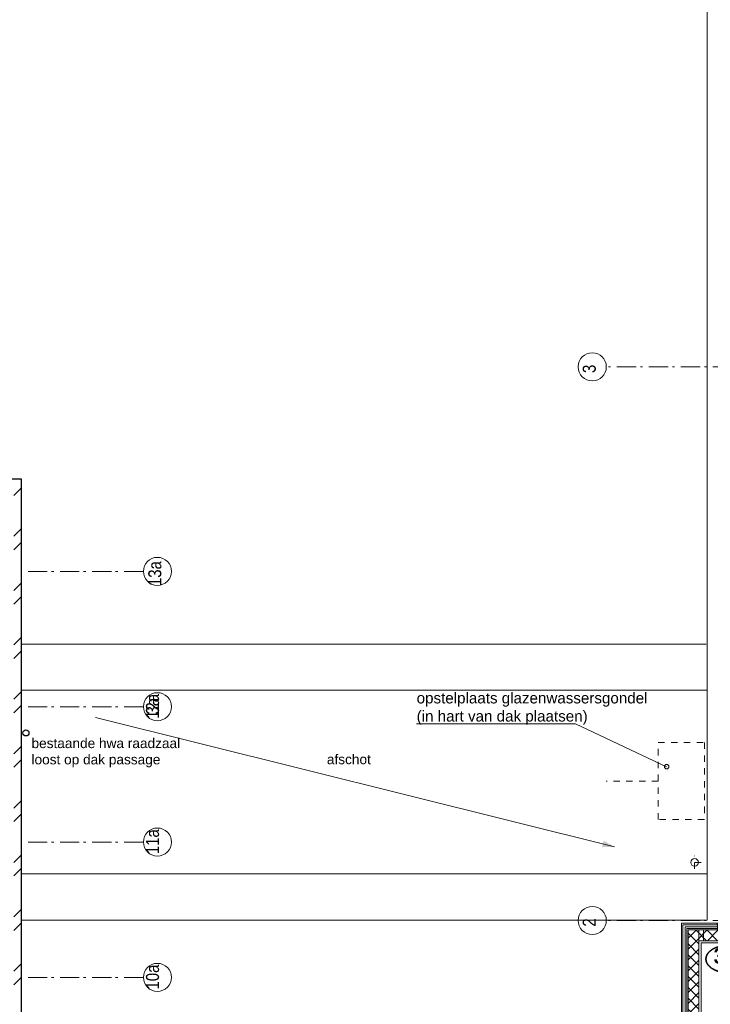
# Model space of a CAD drawing. Header units: millimetres. Extents: x 274611 to 749520, y 175257 to 298905.
# Tile 62 of 251: x 540379 to 549363, y 190162 to 202967. Entities that reach past the tile are written whole.
import ezdxf
from ezdxf.enums import TextEntityAlignment as Align

# ---------------------------------------------------------------- set-up
doc = ezdxf.new("R2010")
doc.units = ezdxf.units.MM
doc.header["$LTSCALE"] = 400
doc.linetypes.add('STYLE_01', pattern=[0.416641, 0.208282, -0.208359])
doc.linetypes.add('STYLE_06', pattern=[1.041641, 0.625, -0.208282, 0.069427, -0.138931])
for name, color, linetype, lineweight in [('Buitenkozijnen', 140, 'Continuous', 15), ('Detailaanduiding', 5, 'Continuous', 70), ('mat-baksteen', 5, 'Continuous', 25), ('mat-beton (ihwg)', 5, 'Continuous', 25), ('None', 7, 'Continuous', 9), ('Tekst', 140, 'Continuous', 15)]:
    doc.layers.add(name, color=color, linetype=linetype, lineweight=lineweight)
doc.styles.add('Arial', font='arial.ttf', dxfattribs={"height": 211.666667})
doc.styles.add('Arial Narrow', font='ARIALN.TTF', dxfattribs={"height": 222.25})
doc.styles.add('Arial Narrow (bold)', font='ARIALNB.TTF', dxfattribs={"height": 172.861111})
doc.styles.get("Standard").update_dxf_attribs({"font": 'arial.ttf'})

# ---------------------------------------------------------------- blocks, each defined once
blk = doc.blocks.new('*X609')
at = {"layer": 'None', "lineweight": 5}
for p, q in [((29648, -27486), (29701, -27433)), ((29719, -27557), (29843, -27433)), ((29844, -27573), (29984, -27433)), ((29986, -27573), (30060, -27498)), ((30127, -27573), (30131, -27569))]:
    blk.add_line(p, q, dxfattribs=at)
at = {"layer": 'None', "lineweight": 13}
for p, q in [((29695, -27433), (29835, -27573)), ((29837, -27433), (29977, -27573)), ((29978, -27433), (30118, -27573))]:
    blk.add_line(p, q, dxfattribs=at)
blk = doc.blocks.new('*X610')
at = {"layer": 'None', "lineweight": 13}
for p, q in [((29595, -27474), (29735, -27614)), ((29595, -27615), (29735, -27755)), ((29595, -27756), (29735, -27896)), ((29595, -27898), (29735, -28038)), ((29595, -28039), (29735, -28179)), ((29595, -28181), (29735, -28321)), ((29595, -28322), (29735, -28462)), ((29595, -28463), (29735, -28603)), ((29595, -28605), (29735, -28745)), ((29595, -28746), (29735, -28886)), ((29595, -28888), (29735, -29028)), ((29595, -29029), (29676, -29110))]:
    blk.add_line(p, q, dxfattribs=at)
at = {"layer": 'None', "lineweight": 5}
for p, q in [((29595, -27540), (29648, -27486)), ((29595, -27681), (29719, -27557)), ((29595, -27823), (29735, -27683)), ((29595, -27964), (29735, -27824)), ((29595, -28105), (29735, -27965)), ((29595, -28247), (29735, -28107)), ((29595, -28388), (29735, -28248)), ((29595, -28530), (29735, -28390)), ((29595, -28671), (29735, -28531)), ((29595, -28812), (29735, -28672)), ((29595, -28954), (29735, -28814)), ((29595, -29095), (29735, -28955)), ((29721, -29110), (29735, -29097))]:
    blk.add_line(p, q, dxfattribs=at)
blk = doc.blocks.new('*X611')
at = {"layer": 'None', "lineweight": 5}
for p, q in [((29995, -27422), (30071, -27346)), ((30060, -27498), (30135, -27424)), ((30131, -27569), (30135, -27565))]:
    blk.add_line(p, q, dxfattribs=at)
at = {"layer": 'None', "lineweight": 13}
blk.add_line((30032, -27346), (30135, -27448), dxfattribs=at)
blk = doc.blocks.new('*U612')
at = {"layer": 'None', "color": 140, "lineweight": 15}
for p, q in [((29974, -27345), (29507, -27345)), ((29507, -27345), (29507, -29112)), ((29974, -27365), (29527, -27365)), ((29527, -27365), (29527, -29112)), ((29974, -27345), (29974, -27365)), ((29977, -27346), (29977, -27424)), ((29977, -27346), (29995, -27346)), ((29995, -27346), (29995, -27424)), ((30129, -27346), (30129, -27573)), ((30129, -27346), (30156, -27346)), ((30156, -27346), (30156, -27600)), ((29577, -27415), (29577, -29110)), ((30135, -27415), (29577, -27415)), ((29595, -27433), (29595, -29110)), ((30135, -27433), (29595, -27433)), ((30129, -27573), (29735, -27573)), ((29735, -27573), (29735, -29110)), ((30156, -27600), (29762, -27600)), ((29762, -27600), (29762, -29110))]:
    blk.add_line(p, q, dxfattribs=at)
at = {"layer": 'None', "color": 8, "linetype": 'Continuous', "lineweight": 5}
for p, q in [((29555, -27393), (29555, -29110)), ((29557, -27393), (29977, -27393))]:
    blk.add_line(p, q, dxfattribs=at)
at = {"layer": 'None', "color": 140, "linetype": 'Continuous', "lineweight": 15}
for p, q in [((29995, -27346), (29995, -27433)), ((29995, -27346), (30135, -27346)), ((30135, -27346), (30135, -27573)), ((29995, -27433), (29595, -27433)), ((29595, -27433), (29595, -29110)), ((30135, -27573), (29735, -27573)), ((29735, -27573), (29735, -29110))]:
    blk.add_line(p, q, dxfattribs=at)
for points in [[(29795, -27573), (29795, -27433), (29735, -27433), (29735, -27573)], [(30135, -27573), (30135, -27433), (30075, -27433), (30075, -27573)]]:
    blk.add_lwpolyline(points, close=True, dxfattribs=at)
at = {"layer": 'None', "color": 140}
for name in ['*X611', '*X610', '*X609']:
    blk.add_blockref(name, (0, 0), dxfattribs=at)
blk = doc.blocks.new('*X928')
at = {"layer": 'None', "lineweight": 9}
for p, q in [((20821, -21782), (20921, -21682)), ((20821, -22312), (20921, -22212)), ((20821, -22489), (20921, -22389)), ((20821, -23020), (20921, -22920)), ((20821, -23196), (20921, -23096)), ((20821, -23727), (20921, -23627)), ((20821, -23903), (20921, -23803)), ((20821, -24434), (20921, -24334)), ((20821, -24610), (20921, -24510)), ((20821, -25141), (20921, -25041)), ((20821, -25317), (20921, -25217)), ((20821, -25848), (20921, -25748)), ((20821, -26024), (20921, -25924)), ((20821, -26555), (20921, -26455)), ((20821, -26731), (20921, -26631)), ((20821, -27262), (20921, -27162)), ((20821, -27439), (20921, -27339)), ((20821, -27969), (20921, -27869)), ((20821, -28146), (20921, -28046))]:
    blk.add_line(p, q, dxfattribs=at)
blk = doc.blocks.new('HWA')
at = {"layer": 'None', "color": 92, "linetype": 'Continuous', "lineweight": 25}
blk.add_circle((0, -74), 40, dxfattribs=at)
blk = doc.blocks.new('Detail')
at = {"layer": 'Detailaanduiding', "color": 1, "linetype": 'Continuous', "lineweight": 35}
blk.add_open_spline([(-134, 154), (-70, 177), (77, 177), (141, 154), (205, 130), (242, 90), (278, 49), (278, 2), (278, -45), (242, -85), (205, -126), (141, -149), (77, -173), (-70, -173), (-134, -149), (-198, -126), (-235, -85), (-272, -45), (-272, 2), (-272, 49), (-235, 90), (-198, 130), (-134, 154)], degree=2, knots=[0, 0, 0, 0.097932, 0.195864, 0.195864, 0.280023, 0.280023, 0.347931, 0.347931, 0.415846, 0.415846, 0.5, 0.5, 0.597932, 0.695864, 0.695864, 0.780023, 0.780023, 0.847931, 0.847931, 0.915846, 0.915846, 1, 1, 1], dxfattribs=at)
at = {"layer": 'Detailaanduiding', "style": 'Arial Narrow (bold)'}
blk.add_attdef('Detail', text='', height=198, dxfattribs=at).set_placement((-170, 142), align=Align.TOP_LEFT)
at = {"layer": 'None', "color": 0, "flags": 1}
blk.add_attdef('Fragment', (-272, -528), '', height=198, dxfattribs=at)
blk = doc.blocks.new('*U1369')
at = {"layer": 'None', "color": 140, "linetype": 'STYLE_01', "lineweight": 15}
for p, q in [((29678, -26640), (29678, -26470)), ((29763, -26555), (29593, -26555))]:
    blk.add_line(p, q, dxfattribs=at)
at = {"layer": 'None', "color": 140, "linetype": 'Continuous', "lineweight": 15}
blk.add_circle((29678, -26555), 50, dxfattribs=at)
blk = doc.blocks.new('*U1653')
at = {"layer": 'None', "color": 43, "linetype": 'Continuous', "lineweight": 9}
for centre in [(28347, -20110), (28347, -27310)]:
    blk.add_circle(centre, 183, dxfattribs=at)
at = {"layer": 'None', "color": 43, "char_height": 169, "width": 160.91, "attachment_point": 1, "rotation": 90, "style": 'Arial Narrow'}
for s, insert in [('3', (28223, -20190)), ('2', (28223, -27390))]:
    blk.add_mtext(s, dxfattribs=dict(at, insert=insert))

msp = doc.modelspace()

# ---------------------------------------------------------------- linework, layer by layer
at = {"layer": 'Buitenkozijnen', "color": 43, "linetype": 'Continuous', "lineweight": 9}
for p, q in [((549321.009, 191256.69859), (549321.009, 213413.61473)), ((549311.00899, 194847.67899), (540401.28099, 194847.67899)), ((549311.00899, 191256.69859), (540401.28099, 191256.69859))]:
    msp.add_line(p, q, dxfattribs=at)
at = {"layer": 'mat-baksteen', "lineweight": 25}
for p, q in [((540401.28099, 196992.18879), (520721.28099, 196992.18879)), ((540401.28099, 177312.18879), (540401.28099, 196992.18879))]:
    msp.add_line(p, q, dxfattribs=at)
at = {"layer": 'None', "color": 43, "linetype": 'STYLE_06', "lineweight": 9}
for p, q in [((581730.22162, 198452.18879), (548010.32099, 198452.18879)), ((581730.22162, 191252.18879), (548010.32099, 191252.18879))]:
    msp.add_line(p, q, dxfattribs=at)
at = {"layer": 'None', "color": 7, "linetype": 'STYLE_06', "lineweight": 9}
for p, q in [((541988.38874, 195792.18879), (540488.38874, 195792.18879)), ((541988.38874, 194032.18879), (540488.38874, 194032.18879)), ((541988.38874, 194032.18879), (540488.38874, 194032.18879)), ((541988.38874, 192272.18879), (540488.38874, 192272.18879)), ((541988.38874, 190512.18879), (540488.38874, 190512.18879))]:
    msp.add_line(p, q, dxfattribs=at)
at = {"layer": 'None', "color": 8, "linetype": 'Continuous', "lineweight": 5}
msp.add_line((541367.28099, 193892.18879), (548118.65557, 192208.44168), dxfattribs=at)
at = {"layer": 'None', "color": 8, "lineweight": 5}
for p, q in [((545543.16774, 193810.37604), (547607.28099, 193810.37604)), ((547607.28099, 193810.37604), (548794.32494, 193252.18879))]:
    msp.add_line(p, q, dxfattribs=at)
at = {"layer": 'None', "color": 8, "linetype": 'STYLE_01', "lineweight": 5}
msp.add_line((548685.72459, 193065.9168), (548007.28099, 193065.9168), dxfattribs=at)
at = {"layer": 'None', "color": 140, "linetype": 'Continuous', "lineweight": 15}
msp.add_lwpolyline([(540401.24423, 194247.67879), (549321.009, 194247.67879), (549321.009, 191856.69879), (540401.24423, 191856.69879)], close=True, dxfattribs=at)
at = {"layer": 'None', "color": 43, "linetype": 'STYLE_01', "lineweight": 9}
msp.add_lwpolyline([(548685.72459, 193565.9168), (549285.72459, 193565.9168), (549285.72459, 192565.9168), (548685.72459, 192565.9168)], close=True, dxfattribs=at)
at = {"layer": 'None', "color": 43, "linetype": 'Continuous', "lineweight": 9}
for centre in [(542170.99516, 195792.18879), (542170.99516, 194032.18879), (542170.99516, 194032.18879), (542170.99516, 192272.18879), (542170.99516, 190512.18879)]:
    msp.add_circle(centre, 182.60642, dxfattribs=at)
at = {"layer": 'None', "color": 8, "lineweight": 5}
msp.add_circle((548794.32494, 193252.18879), 29.22302, dxfattribs=at)
msp.add_solid([(548118.65557, 192208.44168), (547954.30547, 192208.44168), (547976.32421, 192290.61673)], dxfattribs=at)

# ---------------------------------------------------------------- block references
at = {"layer": 'Detailaanduiding', "color": 7}
msp.add_blockref('Detail', (549578.27507, 190748.22504), dxfattribs=at).add_auto_attribs({'Detail': '369'})
at = {"layer": 'mat-baksteen'}
msp.add_blockref('*X928', (519480.22162, 218562.18879), dxfattribs=at)
at = {"layer": 'mat-beton (ihwg)', "color": 7}
msp.add_blockref('HWA', (540460.22162, 193766.18904), dxfattribs=at)
at = {"layer": 'None', "color": 7}
for name in ['*U1653', '*U1369', '*U612']:
    msp.add_blockref(name, (519480.22162, 218562.18879), dxfattribs=at)

# ---------------------------------------------------------------- texts
at = {"layer": 'None', "color": 8, "char_height": 169.333333, "attachment_point": 1, "rotation": 90, "style": 'Arial Narrow'}
for s, insert in [('13a', (542052.47675, 195601.27832)), ('12a', (542022.37033, 193874.73056)), ('3a', (542022.37033, 193931.27832)), ('11a', (542022.37033, 192114.73056)), ('10a', (542022.37033, 190354.73056))]:
    msp.add_mtext(s, dxfattribs=dict(at, insert=insert))
at = {"layer": 'None', "color": 43, "char_height": 127, "attachment_point": 1, "style": 'Arial'}
for s, insert in [('bestaande hwa raadzaal\\Ploost op dak passage', (540533.10599, 193620.96555)), ('afschot', (544375.19349, 193411.57747))]:
    msp.add_mtext(s, dxfattribs=dict(at, insert=insert))
at = {"layer": 'Tekst', "color": 140, "insert": (545543.16774, 194216.07048), "char_height": 141.1111111, "width": 2906.7166629, "attachment_point": 1, "style": 'Arial'}
msp.add_mtext('opstelplaats glazenwassersgondel\\P(in hart van dak plaatsen)', dxfattribs=at)

doc.saveas('drawing.dxf')
